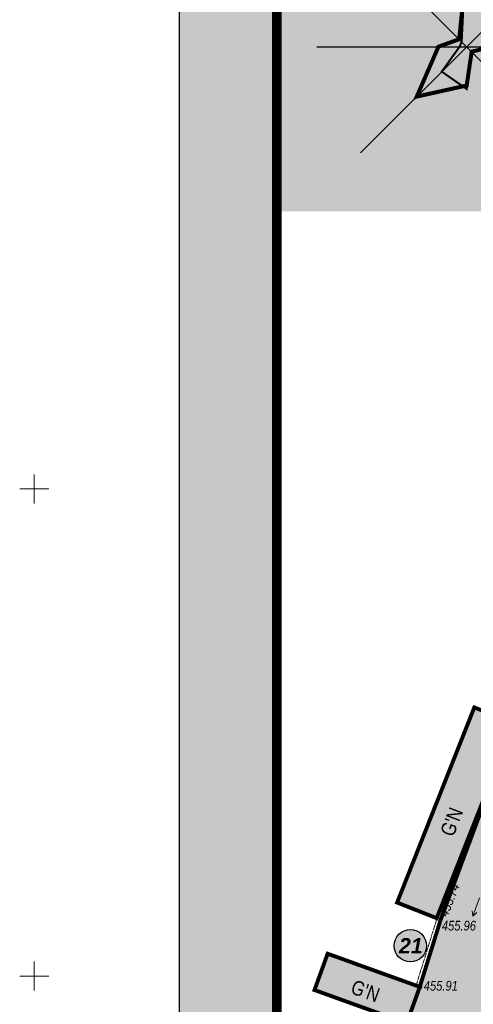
# Model space of a CAD drawing. Extents: x 398198 to 398512, y 4213857 to 4214102.
# Tile 4 of 36: x 398198 to 398245, y 4213947 to 4214048. Entities that reach past the tile are written whole.
import ezdxf
from ezdxf.enums import TextEntityAlignment as Align

# ---------------------------------------------------------------- set-up
doc = ezdxf.new("R2010")
doc.units = 0
doc.header["$LTSCALE"] = 0.5
doc.header["$MEASUREMENT"] = 0
for name, pattern in [('Build_Contour_Notresid_m1', [1, 1, 0]), ('Fence_Stone_Contour_Mr1m_m1', [1, 1, 0]), ('ГОСТ 2.303 6', [12, 8, -1.5, 1, -1.5])]:
    doc.linetypes.add(name, pattern=pattern)
doc.layers.add('.', color=7, linetype='Continuous', lineweight=15)
doc.layers.add('Yozuvlar', color=250, linetype='Continuous', lineweight=18)
for name, color, linetype in [('A_ROZA', 7, 'Continuous'), ('Bino', 7, 'Continuous'), ('TREE', 74, 'Continuous')]:
    doc.layers.add(name, color=color, linetype=linetype)
for name, color, linetype, true_color in [('BUILD_NORES_CNTUR_P', 7, 'Continuous', 0x000000), ('BUILD_NORES_TITLE_T', 7, 'Continuous', 0x000000), ('COMMN_OBJCT_ELCTR_B', 7, 'Continuous', 0x000000), ('FENCE_GRDRL_#####_L', 7, 'Continuous', 0x000000), ('GEODS_POINT_GRID#_B', 7, 'Continuous', 0x000000), ('RELEF_POINT_PICKT_B', 7, 'Continuous', 0x000000), ('RELEF_POINT_PICKT_T', 7, 'Continuous', 0x000000)]:
    doc.layers.add(name, color=color, linetype=linetype, true_color=true_color)
doc.styles.add('ESKD1', font='times.ttf', dxfattribs={"width": 0.8, "oblique": 15})
doc.styles.add('Д-431 (Arial Narrow К)', font='ARIALNI.TTF', dxfattribs={"height": 1})
doc.styles.add('Р-131 (Arial Narrow)', font='ARIALN.TTF', dxfattribs={"height": 1})
doc.linetypes.add('Fence_Stone_Mr1m_08_m1', pattern='A,8,[1,Topography.shx,S=0.8,R=90,X=0,Y=0],0', length=8)

# ---------------------------------------------------------------- blocks, each defined once
blk = doc.blocks.new('ElectricLowVLP_m1')
at = {"layer": 'COMMN_OBJCT_ELCTR_B', "color": 18, "linetype": 'Continuous', "lineweight": 20, "true_color": 0x000000}
for p, q in [((0, 0), (4, 0)), ((4, 0), (3, 0.5)), ((4, 0), (3, -0.5))]:
    blk.add_line(p, q, dxfattribs=at)
blk = doc.blocks.new('CrossCoord_m1')
at = {"layer": 'GEODS_POINT_GRID#_B', "color": 3, "lineweight": 20, "true_color": 0x00ff00, "flags": 128}
for points in [[(0, 3), (0, -3)], [(-3, 0), (3, 0)]]:
    blk.add_lwpolyline(points, dxfattribs=at)
blk = doc.blocks.new('PointHight_m1')
at = {"layer": 'RELEF_POINT_PICKT_B', "linetype": 'Continuous', "lineweight": 15, "true_color": 0x000000}
h = blk.add_hatch(color=18, dxfattribs=at)
edge = h.paths.add_edge_path()
edge.add_arc((0, 0), 0.3, 0, 360)
at = {"layer": 'RELEF_POINT_PICKT_B', "color": 18, "linetype": 'Continuous', "lineweight": 15, "true_color": 0x000000}
blk.add_circle((0, 0), 0.3, dxfattribs=at)
blk.add_point((0, 0), dxfattribs=at)
blk = doc.blocks.new('wdqwqwwq')
at = {"layer": 'BUILD_NORES_CNTUR_P', "color": 18, "linetype": 'Build_Contour_Notresid_m1', "lineweight": 13, "true_color": 0x000000, "flags": 128}
for points in [[(398237.23, 4213957.54), (398241.29, 4213955.94), (398249.2, 4213975.97), (398245.15, 4213977.57)], [(398239.56, 4213948.88), (398230.1, 4213952.29), (398228.75, 4213948.56), (398238.21, 4213945.15)]]:
    blk.add_lwpolyline(points, close=True, dxfattribs=at)
at = {"layer": 'FENCE_GRDRL_#####_L', "color": 18, "linetype": 'Fence_Stone_Contour_Mr1m_m1', "lineweight": 13, "true_color": 0x000000, "elevation": 455.6}
blk.add_lwpolyline([(398239.17, 4213949), (398241.33, 4213955.94)], dxfattribs=at)
at = {"layer": 'FENCE_GRDRL_#####_L', "color": 18, "linetype": 'Fence_Stone_Mr1m_08_m1', "lineweight": 13, "true_color": 0x000000, "elevation": 455.6}
blk.add_lwpolyline([(398239.56, 4213948.88), (398241.71, 4213955.82)], dxfattribs=at)
at = {"layer": 'COMMN_OBJCT_ELCTR_B', "color": 18, "true_color": 0x000000, "xscale": 0.5, "yscale": 0.5, "zscale": 0.5, "rotation": 249.9380017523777}
blk.add_blockref('ElectricLowVLP_m1', (398245.68, 4213958.03), dxfattribs=at)
at = {"layer": 'GEODS_POINT_GRID#_B', "color": 3, "true_color": 0x00ff00, "xscale": 0.5, "yscale": 0.5, "zscale": 0.5}
for p in [(398200, 4214000), (398200, 4213950)]:
    blk.add_blockref('CrossCoord_m1', p, dxfattribs=at)
at = {"layer": 'RELEF_POINT_PICKT_B', "color": 18, "true_color": 0x000000, "xscale": 0.5, "yscale": 0.5, "zscale": 0.5}
for p in [(398241.29, 4213955.94, 455.74), (398241.71, 4213955.82, 455.96), (398239.61, 4213948.86, 455.91)]:
    blk.add_blockref('PointHight_m1', p, dxfattribs=at)
at = {"layer": 'BUILD_NORES_TITLE_T', "color": 18, "true_color": 0x000000, "style": 'Р-131 (Arial Narrow)'}
for rotation, p in [(69.217, (398242.82, 4213965.83)), (340.1761, (398233.98, 4213948.47))]:
    blk.add_text("G'N", height=1.5, rotation=rotation, dxfattribs=at).set_placement(p, align=Align.MIDDLE)
at = {"layer": 'RELEF_POINT_PICKT_T', "color": 18, "true_color": 0x000000, "style": 'Д-431 (Arial Narrow К)'}
blk.add_text('455.74', height=1, rotation=68.4466, dxfattribs=at).set_placement((398241.93, 4213956.19, 455.74), align=Align.MIDDLE_LEFT)
for s, p in [('455.96', (398241.82, 4213955.17, 455.96)), ('455.91', (398239.96, 4213949, 455.91))]:
    blk.add_text(s, height=1, dxfattribs=at).set_placement(p, align=Align.MIDDLE_LEFT)
blk = doc.blocks.new('GC_ROZA1')
at = {"color": 0, "linetype": 'Continuous'}
blk.add_lwpolyline([(0, -25, 0, 0, 0), (0, 22.5, 1, 0, 0), (0, 25, 0, 0, 0)], format="xyseb", dxfattribs=at)
for points in [[(-17.6777, 17.6777), (17.6777, -17.6777)], [(-17.6777, -17.6777), (17.6777, 17.6777)], [(-25, 0), (25, 0)]]:
    blk.add_lwpolyline(points, dxfattribs=at)
at = {"color": 0, "oblique": 14.994305, "width": 1.2}
blk.add_attdef('S', text='', height=2, dxfattribs=at).set_placement((0, 26.3158), align=Align.CENTER)
blk = doc.blocks.new('паппку')
at = {"layer": 'A_ROZA', "color": 5, "linetype": 'Continuous', "const_width": 0.333}
blk.add_lwpolyline([(2381.48, 1233.7), (2395.62, 1229.61), (2385.6, 1215.47), (2382.31, 1214.63), (2381.48, 1208.41), (2377.32, 1211.31), (2380.3, 1215.47), (2380.65, 1216.3)], close=True, dxfattribs=at)
at = {"layer": 'A_ROZA', "color": 1, "linetype": 'Continuous', "const_width": 0.667}
blk.add_lwpolyline([(2381.48, 1229), (2392.29, 1226.28), (2385.6, 1215.47), (2382.31, 1214.63), (2381.48, 1209), (2373.16, 1207.15), (2376.77, 1215.47), (2380.23, 1216.71)], close=True, dxfattribs=at)
at = {"layer": 'A_ROZA'}
ref = blk.add_blockref('GC_ROZA1', (2381.48, 1215.47), dxfattribs=at)
ref.add_attrib('S', 'С', dxfattribs={"layer": '0', "color": 0, "height": 2, "style": 'ESKD1', "oblique": 14.9943, "width": 1.2}).set_placement((2381.48, 1241.78), align=Align.CENTER)
blk = doc.blocks.new('ЦЕППП3П')
at = {"layer": '.', "linetype": 'ByBlock', "lineweight": 30, "true_color": 0xffffff}
h = blk.add_hatch(color=7, dxfattribs=at)
h.dxf.hatch_style = 1
edge = h.paths.add_edge_path()
edge.add_arc((45296.45, 54957.093), 1.274, 0, 360)
at = {"color": 0, "linetype": 'ByBlock', "lineweight": 25}
blk.add_circle((45296.45, 54957.093), 1.274, dxfattribs=at)

msp = doc.modelspace()

# ---------------------------------------------------------------- hatches: boundary and pattern name
at = {"linetype": 'ByBlock', "lineweight": 30}
h = msp.add_hatch(color=31, dxfattribs=at)
h.dxf.hatch_style = 1
h.paths.add_polyline_path([(398269.91, 4213913.16), (398293.69, 4213903.38), (398295.43, 4213907.6), (398271.65, 4213917.39)])
h.paths.add_polyline_path([(398233.82, 4213932.97), (398238.21, 4213945.15), (398234.79, 4213946.38), (398230.4, 4213934.2)])
h.paths.add_polyline_path([(398238.21, 4213945.15), (398239.56, 4213948.88), (398230.1, 4213952.29), (398228.75, 4213948.56)])
h.paths.add_polyline_path([(398241.29, 4213955.94), (398249.2, 4213975.97), (398245.15, 4213977.57), (398237.23, 4213957.54)])
at = {"layer": 'Bino', "lineweight": 15, "ltscale": 0.1}
h = msp.add_hatch(color=254, dxfattribs=at)
h.dxf.hatch_style = 1
h.paths.add_polyline_path([(398233.34, 4213931.64), (398271.65, 4213917.38), (398291.79, 4213909.1), (398303.24, 4213940.2), (398309.99, 4213937.71), (398310.86, 4213940.19), (398308.1, 4213941.31), (398323.52, 4213978.5), (398345.42, 4213969.25), (398358.07, 4213996.88), (398377.25, 4213987.18), (398382.66, 4213997.89), (398269.85, 4214054.92), (398264.44, 4214044.21), (398272.95, 4214039.91), (398267.49, 4214024.12), (398249.17, 4213975.89), (398241.71, 4213955.82), (398239.56, 4213948.88)])
at = {"layer": 'TREE', "lineweight": 0}
h = msp.add_hatch(dxfattribs=at)
h.set_pattern_fill('CROSS', color=256, scale=1.2, angle=12.9497)
h.set_pattern_definition([(12.949675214, (0, 0), (0.225141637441, 0.359598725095), [0.15, -0.45]), (102.949675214, (0.0899, -0.0563), (-0.359598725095, 0.225141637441), [0.15, -0.45])])
edge = h.paths.add_edge_path()
edge.add_line((398280.14, 4214036.28), (398277.35, 4214028.91))
edge.add_arc((398275.48, 4214029.62), 2, 249.2238, 339.2238, ccw=False)
edge.add_line((398274.77, 4214027.75), (398273.05, 4214028.4))
edge.add_line((398273.05, 4214028.4), (398260.64, 4213995.7))
edge.add_line((398260.64, 4213995.7), (398263.53, 4213994.6))
edge.add_arc((398262.82, 4213992.73), 2, -20.7762, 69.2238, ccw=False)
edge.add_line((398264.69, 4213992.02), (398242.73, 4213934.15))
edge.add_line((398242.73, 4213934.15), (398293.87, 4213914.74))
edge.add_line((398293.87, 4213914.74), (398291.79, 4213909.1))
edge.add_line((398291.79, 4213909.1), (398271.66, 4213917.41))
edge.add_line((398271.66, 4213917.41), (398233.34, 4213931.64))
edge.add_line((398233.34, 4213931.64), (398239.56, 4213948.88))
edge.add_line((398239.56, 4213948.88), (398241.71, 4213955.82))
edge.add_line((398241.71, 4213955.82), (398249.23, 4213976.03))
edge.add_line((398249.23, 4213976.03), (398267.49, 4214024.12))
edge.add_line((398267.49, 4214024.12), (398272.95, 4214039.91))
edge.add_line((398272.95, 4214039.91), (398280.14, 4214036.28))
h.paths.add_polyline_path([(398241.84, 4213931.78), (398242.73, 4213934.15), (398246.17, 4213932.84), (398245.27, 4213930.48)], flags=16)
h.paths.add_polyline_path([(398257.92, 4213974.17), (398264.69, 4213992.02), (398260.67, 4213993.55), (398259.14, 4213989.53), (398257.56, 4213990.13), (398252.41, 4213976.56)], flags=17)
h.paths.add_polyline_path([(398274.28, 4214036.99), (398277.92, 4214035.6), (398276.54, 4214031.96), (398272.89, 4214033.34)], flags=16)

# ---------------------------------------------------------------- linework, layer by layer
at = {"linetype": 'Continuous'}
msp.add_lwpolyline([(398233.34, 4213931.64), (398271.65, 4213917.38), (398291.79, 4213909.1), (398303.24, 4213940.2), (398309.99, 4213937.71), (398310.86, 4213940.19), (398308.1, 4213941.31), (398323.52, 4213978.5), (398345.42, 4213969.25), (398358.07, 4213996.88), (398377.25, 4213987.18), (398382.66, 4213997.89), (398269.85, 4214054.92), (398264.44, 4214044.21), (398272.95, 4214039.91), (398267.49, 4214024.12), (398249.17, 4213975.89), (398241.71, 4213955.82), (398239.56, 4213948.88)], close=True, dxfattribs=at)

# ---------------------------------------------------------------- next in the draw order: block references
msp.add_blockref('wdqwqwwq', (0, 0), dxfattribs=at)

# ---------------------------------------------------------------- next in the draw order: hatches: boundary and pattern name
at = {"layer": '.', "linetype": 'Continuous', "lineweight": 35, "true_color": 0xffffff}
h = msp.add_hatch(color=7, dxfattribs=at)
h.dxf.hatch_style = 1
h.paths.add_polyline_path([(398214.89, 4214067.26), (398511.89, 4214067.26), (398511.89, 4213857.26), (398214.89, 4213857.26)])
h.paths.add_polyline_path([(398224.89, 4214064.76), (398509.39, 4214064.76), (398509.39, 4213859.76), (398224.89, 4213859.76)], flags=16)
h = msp.add_hatch(color=7, dxfattribs=at)
h.dxf.hatch_style = 1
h.paths.add_polyline_path([(398224.89, 4214028.49), (398264.08, 4214028.49), (398264.08, 4214064.76), (398224.89, 4214064.76)])

# ---------------------------------------------------------------- next in the draw order: linework, layer by layer
msp.add_lwpolyline([(398214.89, 4214067.26), (398511.89, 4214067.26), (398511.89, 4213857.26), (398214.89, 4213857.26)], close=True)
at = {"const_width": 1}
msp.add_lwpolyline([(398224.89, 4214064.76), (398509.39, 4214064.76), (398509.39, 4213859.76), (398224.89, 4213859.76)], close=True, dxfattribs=at)
at = {"linetype": 'Continuous'}
msp.add_lwpolyline([(398280.14, 4214036.28), (398277.35, 4214028.91, -0.414214), (398274.77, 4214027.75), (398273.05, 4214028.4), (398260.64, 4213995.7), (398263.53, 4213994.6, -0.414214), (398264.69, 4213992.02), (398242.73, 4213934.15), (398293.87, 4213914.74), (398291.79, 4213909.1), (398271.66, 4213917.41), (398233.34, 4213931.64), (398239.56, 4213948.88), (398241.71, 4213955.82), (398249.23, 4213976.03), (398267.49, 4214024.12), (398272.95, 4214039.91)], format="xyb", close=True, dxfattribs=at)
at = {"linetype": 'Continuous', "const_width": 0.4}
for points, elevation in [([(398241.29, 4213955.94), (398249.2, 4213975.97), (398245.15, 4213977.57), (398237.23, 4213957.54)], 455.74), ([(398238.21, 4213945.15), (398239.56, 4213948.88), (398230.1, 4213952.29), (398228.75, 4213948.56)], 456.32)]:
    msp.add_lwpolyline(points, close=True, dxfattribs=dict(at, elevation=elevation))
at = {"layer": 'Yozuvlar', "color": 6, "linetype": 'ГОСТ 2.303 6', "lineweight": 25, "ltscale": 0.5, "const_width": 0.4}
msp.add_lwpolyline([(398233.34, 4213931.64), (398271.65, 4213917.39), (398291.79, 4213909.1), (398303.26, 4213940.26), (398309.99, 4213937.71), (398310.92, 4213940.17), (398308.1, 4213941.31), (398311.73, 4213950.3), (398314.41, 4213956.93), (398323.52, 4213978.5), (398323.88, 4213978.35), (398345.42, 4213969.25), (398347.98, 4213975.32), (398358.07, 4213996.88), (398272.95, 4214039.91), (398268.73, 4214027.85), (398267.49, 4214024.12), (398252.87, 4213985.27), (398249.17, 4213975.89), (398241.71, 4213955.82), (398239.51, 4213948.75)], close=True, dxfattribs=at)

# ---------------------------------------------------------------- next in the draw order: block references
for name, p, xscale, yscale, zscale in [('паппку', (396778.27, 4213297.13), 0.615625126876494, 0.615625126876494, 0.615625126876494), ('ЦЕППП3П', (339219.37, 4142346.51), 1.302954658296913, 1.302954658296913, 1.302954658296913)]:
    msp.add_blockref(name, p, dxfattribs=dict(xscale=xscale, yscale=yscale, zscale=zscale))

# ---------------------------------------------------------------- next in the draw order: texts
at = {"color": 1, "linetype": 'ByBlock', "lineweight": 30, "insert": (398236.9, 4213953.89), "char_height": 1.5635, "width": 3.2452, "attachment_point": 1}
msp.add_mtext('\\pi0.52353;{\\fArial|b1|i1|c0|p34;21}', dxfattribs=at)

doc.saveas('drawing.dxf')
